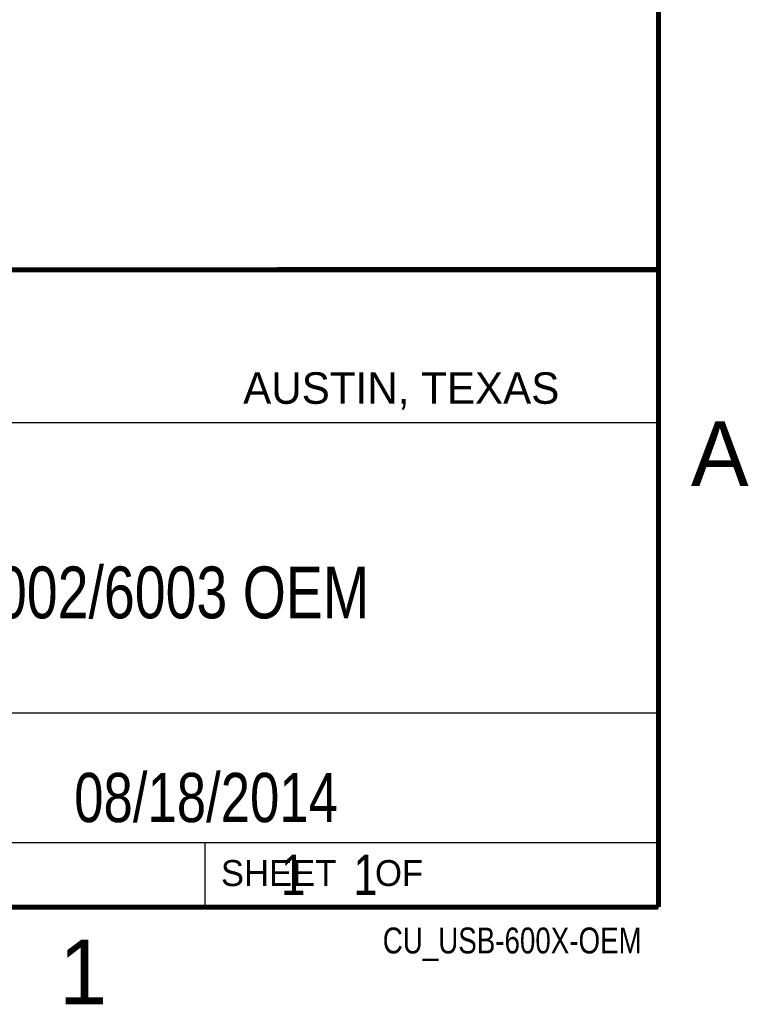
# Model space of a CAD drawing. Header units: inches. Extents: x 0 to 22, y 0 to 17.
# Tile 8 of 10: x 19 to 21.8, y 0.1 to 3.9. Entities that reach past the tile are written whole.
import ezdxf

# ---------------------------------------------------------------- set-up
doc = ezdxf.new("R2010")
doc.units = ezdxf.units.IN
doc.header["$LTSCALE"] = 1.21
doc.header["$MEASUREMENT"] = 0
doc.layers.get('0').update_dxf_attribs({"linetype": 'CONTINUOUS'})
doc.layers.add('DETAIL', color=7, linetype='CONTINUOUS')
doc.layers.add('NOTE', color=7, linetype='CONTINUOUS')
doc.styles.get("Standard").update_dxf_attribs({"font": 'txt', "width": 0.8})
doc.styles.add('TEXTSTYLE_2', font='txt')

msp = doc.modelspace()

# ---------------------------------------------------------------- linework, layer by layer
at = {"color": 2, "linetype": 'CONTINUOUS'}
for p, q in [((16.3737, 2.9596), (21.5037, 2.9596)), ((16.375, 2.96), (21.5, 2.96)), ((21.5037, 2.9596), (21.5037, 1.2496)), ((16.7288, 2.37), (21.5, 2.37)), ((16.3737, 1.2496), (21.5037, 1.2496)), ((18.01, 1.25), (21.5, 1.25)), ((21.5, 1.25), (21.5, 0.75)), ((16.375, 0.75), (21.5, 0.75)), ((18.01, 0.75), (21.5, 0.75)), ((19.75, 0.75), (21.5, 0.75)), ((19.75, 0.75), (19.75, 0.5)), ((21.5, 0.75), (21.5, 0.5)), ((19.75, 0.5), (21.5, 0.5)), ((20.4977, 0.4994), (21.4977, 0.4994)), ((20.4977, 0.4994), (20.4977, 0.4989)), ((20.4977, 0.4989), (21.4977, 0.4989)), ((21.4977, 0.4994), (21.4977, 0.4989))]:
    msp.add_line(p, q, dxfattribs=at)
at = {"color": 7, "linetype": 'CONTINUOUS', "const_width": 0.02}
for points in [[(21.5, 0.5), (21.5, 16.5)], [(13.6, 2.9595), (21.5, 2.96)], [(0.5, 0.5), (21.5, 0.5)]]:
    msp.add_lwpolyline(points, dxfattribs=at)

# ---------------------------------------------------------------- texts
at = {"color": 2, "linetype": 'CONTINUOUS', "attachment_point": 1, "line_spacing_factor": 0.9, "style": 'TEXTSTYLE_2'}
for s, insert, char_height, width in [('AUSTIN, TEXAS', (19.898, 2.5642), 0.121576, 1.580488), ('A', (21.625, 2.375), 0.25, 0.25), ('SHEET    OF', (19.8121, 0.6815), 0.1, 1.1), ('1', (19.1875, 0.375), 0.25, 0.25)]:
    msp.add_mtext(s, dxfattribs=dict(at, insert=insert, char_height=char_height, width=width))
at = {"layer": 'DETAIL', "color": 7, "linetype": 'CONTINUOUS', "insert": (19.8125, 0.7031), "char_height": 0.15625, "width": 1.375, "attachment_point": 1, "line_spacing_factor": 0.9}
msp.add_mtext('     1    1', dxfattribs=at)
at = {"layer": 'DETAIL', "color": 2, "linetype": 'CONTINUOUS', "insert": (21.4352, 0.4213), "char_height": 0.1, "width": 1.2, "attachment_point": 3, "line_spacing_factor": 0.9}
msp.add_mtext('CU_USB-600X-OEM', dxfattribs=at)
at = {"layer": 'NOTE', "color": 7, "linetype": 'CONTINUOUS', "attachment_point": 2, "line_spacing_factor": 0.9}
for s, insert, char_height, width in [('NI-USB-6001/6002/6003 OEM', (18.9387, 1.8146), 0.2, 4), ('08/18/2014', (19.755, 1.0181), 0.19, 1.52)]:
    msp.add_mtext(s, dxfattribs=dict(at, insert=insert, char_height=char_height, width=width))

doc.saveas('drawing.dxf')
